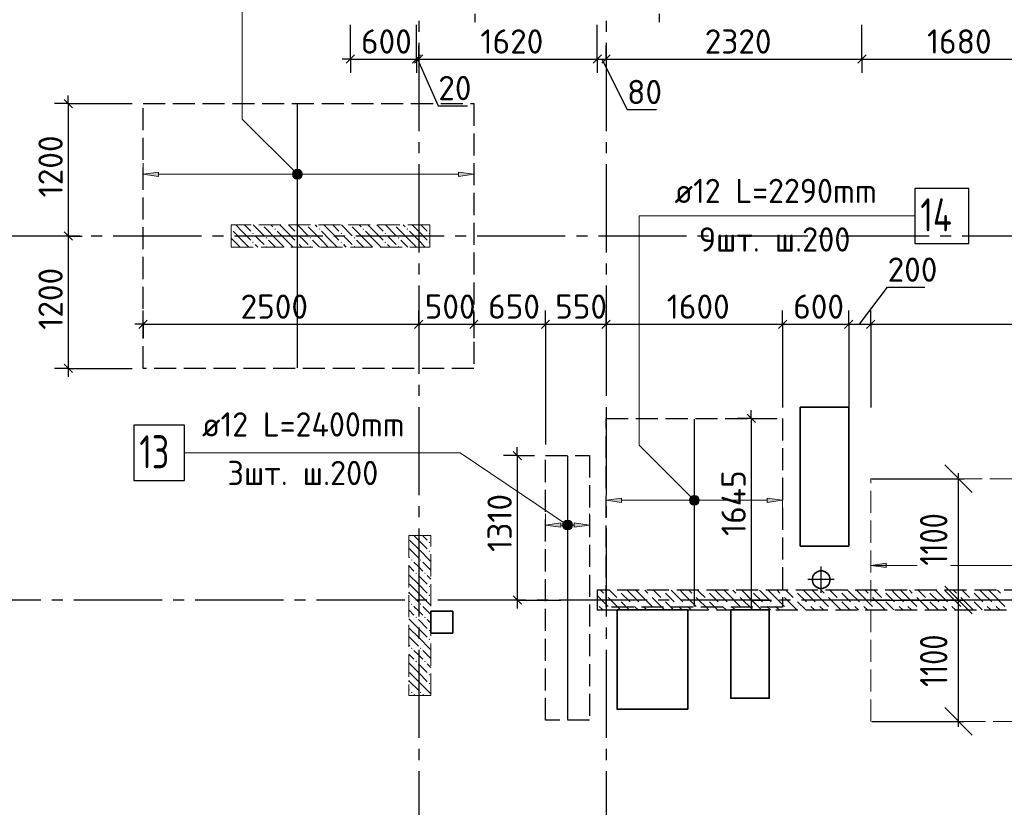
# Model space of a CAD drawing. Header units: millimetres. Extents: x 40580 to 1930067, y -240640 to 81020.
# Tile 245 of 256: x 726403 to 735334, y -192060 to -184920. Entities that reach past the tile are written whole.
import ezdxf

# ---------------------------------------------------------------- set-up
doc = ezdxf.new("R2010")
doc.units = ezdxf.units.MM
for name, pattern in [('______2', [270, 200, -70]), ('______5', [1100, 800, -100, 100, -100]), ('CENTER', [2, 1.25, -0.25, 0.25, -0.25])]:
    doc.linetypes.add(name, pattern=pattern)
for name, color, linetype, lineweight in [('Standard', 7, 'Continuous', 25), ('ДОП Верх по Х', 7, 'Continuous', 25), ('ЖБ Перекрытие верхний уровень', 7, 'Continuous', 35), ('ОСИ', 7, 'CENTER', 15), ('Позиционная метка номер позиции', 7, 'Continuous', 13), ('Примечания', 7, 'Continuous', 13)]:
    doc.layers.add(name, color=color, linetype=linetype, lineweight=lineweight)
doc.layers.add('ЖБ Пилон', color=7, linetype='______2', lineweight=13, true_color=0xa0a0a0)
doc.layers.add('ЖБ Стена верхний уровень', color=7, linetype='______2', true_color=0x656565)
doc.layers.add('Тонкие', color=7, linetype='Continuous')
doc.styles.add('GOST 2.304', font='isocpeur.ttf', dxfattribs={"width": 0.8})
doc.styles.add('GOST 2.304-81', font='txt')
doc.styles.add('ISOCPEUR', font='isocpeur.ttf')
doc.dimstyles.new('СПДС', dxfattribs={"dimscale": 125, "dimtxt": 250, "dimasz": 250, "dimexe": 50, "dimexo": 10, "dimgap": 100, "dimtad": 1, "dimdec": 0, "dimtxsty": 'GOST 2.304-81', "dimblk": 'OBLIQUE', "dimcen": 250, "dimdle": 50, "dimadec": 0, "dimazin": 2, "dimtfac": 0.75, "dimtdec": 0, "dimtmove": 1, "dimatfit": 3, "dimfxl": 1, "dimtfill": 1, "dimtolj": 1, "dimarcsym": 1})

# ---------------------------------------------------------------- blocks, each defined once
blk = doc.blocks.new('_OBLIQUE')
at = {"color": 0, "linetype": 'ByBlock'}
blk.add_line((-0.5, -0.5), (0.5, 0.5), dxfattribs=at)
blk = doc.blocks.new('*D18319')
at = {"layer": 'Defpoints', "color": 0}
for p in [(734122.3, -189081.3), (734918.7, -189081.3), (735593.1, -190181.3)]:
    blk.add_point(p, dxfattribs=at)
at = {"layer": 'Тонкие', "color": 0, "lineweight": -2}
for p, q in [((734918.7, -190231.3), (734918.7, -189031.3)), ((734132.3, -189081.3), (734968.7, -189081.3)), ((735583.1, -190181.3), (734868.7, -190181.3))]:
    blk.add_line(p, q, dxfattribs=at)
at = {"layer": 'Тонкие', "color": 0, "lineweight": -2, "xscale": 250, "yscale": 250, "zscale": 250}
for p, rotation in [((734918.7, -189081.3), 90), ((734918.7, -190181.3), 270)]:
    blk.add_blockref('_OBLIQUE', p, dxfattribs=dict(at, rotation=rotation))
at = {"layer": 'Тонкие', "color": 0, "insert": (734693.7, -189631.3), "char_height": 250, "attachment_point": 5, "rotation": 90, "style": 'GOST 2.304', "bg_fill": 3, "box_fill_scale": 1.1, "bg_fill_color": 256, "bg_fill_true_color": 13158600, "bg_fill_transparency": 0}
blk.add_mtext('\\A1;1100', dxfattribs=at)
blk = doc.blocks.new('*D18320')
at = {"layer": 'Defpoints', "color": 0}
for p in [(734122.3, -190181.3), (734918.7, -190181.3), (734122.3, -191281.3)]:
    blk.add_point(p, dxfattribs=at)
at = {"layer": 'Тонкие', "color": 0, "lineweight": -2}
for p, q in [((734132.3, -190181.3), (734968.7, -190181.3)), ((734918.7, -191331.3), (734918.7, -190131.3)), ((734132.3, -191281.3), (734968.7, -191281.3))]:
    blk.add_line(p, q, dxfattribs=at)
at = {"layer": 'Тонкие', "color": 0, "lineweight": -2, "xscale": 250, "yscale": 250, "zscale": 250}
for p, rotation in [((734918.7, -190181.3), 90), ((734918.7, -191281.3), 270)]:
    blk.add_blockref('_OBLIQUE', p, dxfattribs=dict(at, rotation=rotation))
at = {"layer": 'Тонкие', "color": 0, "insert": (734693.7, -190731.3), "char_height": 250, "attachment_point": 5, "rotation": 90, "style": 'GOST 2.304', "bg_fill": 3, "box_fill_scale": 1.1, "bg_fill_color": 256, "bg_fill_true_color": 13158600, "bg_fill_transparency": 0}
blk.add_mtext('\\A1;1100', dxfattribs=at)

msp = doc.modelspace()

# ---------------------------------------------------------------- hatches: boundary and pattern name
at = {"layer": 'ДОП Верх по Х', "linetype": 'Continuous', "lineweight": 13, "transparency": 33554687}
for points in [[(728903.6, -186288.8), (728922.3, -186358.6), (728922.3, -186283.6)], [(728922.3, -186283.6), (728922.3, -186358.6), (728941.1, -186353.3)], [(728922.3, -186283.6), (728941.1, -186353.3), (728941.1, -186288.8)], [(728890.1, -186339.8), (728890.1, -186302.3), (728884.8, -186321.1)], [(728890.1, -186302.3), (728903.6, -186353.3), (728903.6, -186288.8)], [(728890.1, -186302.3), (728890.1, -186339.8), (728903.6, -186353.3)], [(728903.6, -186288.8), (728903.6, -186353.3), (728922.3, -186358.6)], [(728941.1, -186288.8), (728941.1, -186353.3), (728954.6, -186339.8)], [(728941.1, -186288.8), (728954.6, -186339.8), (728954.6, -186302.3)], [(728954.6, -186302.3), (728954.6, -186339.8), (728959.8, -186321.1)], [(730382.3, -186341.1), (730522.3, -186321.1), (730382.3, -186301.1)], [(732490.1, -189296), (732490.1, -189258.5), (732484.8, -189277.2)], [(732490.1, -189258.5), (732503.6, -189309.5), (732503.6, -189245)], [(732490.1, -189258.5), (732490.1, -189296), (732503.6, -189309.5)], [(732503.6, -189245), (732522.3, -189314.7), (732522.3, -189239.7)], [(732503.6, -189245), (732503.6, -189309.5), (732522.3, -189314.7)], [(732522.3, -189239.7), (732522.3, -189314.7), (732541.1, -189309.5)], [(732522.3, -189239.7), (732541.1, -189309.5), (732541.1, -189245)], [(732541.1, -189245), (732541.1, -189309.5), (732554.6, -189296)], [(732541.1, -189245), (732554.6, -189296), (732554.6, -189258.5)], [(732554.6, -189258.5), (732554.6, -189296), (732559.8, -189277.2)], [(733182.3, -189297.2), (733322.3, -189277.2), (733182.3, -189257.2)], [(731432.3, -189521), (731572.3, -189501), (731432.3, -189481)]]:
    msp.add_hatch(color=7, dxfattribs=at).paths.add_polyline_path(points)
for points in [[(727662.3, -186341.1), (727522.3, -186321.1), (727662.3, -186301.1)], [(731862.3, -189297.2), (731722.3, -189277.2), (731862.3, -189257.2)], [(731312.3, -189521), (731172.3, -189501), (731312.3, -189481)], [(734262.3, -189887.2), (734122.3, -189867.2), (734262.3, -189847.2)]]:
    msp.add_hatch(color=7, dxfattribs=at).paths.add_polyline_path(points, flags=16)
at = {"layer": 'ЖБ Пилон', "linetype": 'Continuous', "lineweight": -3, "transparency": 33554687}
for points in [[(728322.3, -186814.7), (728325.8, -186818.2), (728322.3, -186821.6)], [(728602.6, -186781.3), (728599.3, -186784.7), (728595.9, -186781.3)], [(728712.8, -186818.2), (728719.3, -186811.7), (728725.8, -186818.2), (728719.3, -186824.7)], [(729002.6, -186781.3), (728999.3, -186784.7), (728995.9, -186781.3)], [(729112.8, -186818.2), (729119.3, -186811.7), (729125.8, -186818.2), (729119.3, -186824.7)], [(729402.6, -186781.3), (729399.3, -186784.7), (729395.9, -186781.3)], [(729512.8, -186818.2), (729519.3, -186811.7), (729525.8, -186818.2), (729519.3, -186824.7)], [(729802.6, -186781.3), (729799.3, -186784.7), (729795.9, -186781.3)], [(729912.8, -186818.2), (729919.3, -186811.7), (729925.8, -186818.2), (729919.3, -186824.7)], [(728512.8, -186858.2), (728519.3, -186851.7), (728525.8, -186858.2), (728519.3, -186864.7)], [(728632.8, -186898.2), (728639.3, -186891.7), (728645.8, -186898.2), (728639.3, -186904.7)], [(728912.8, -186858.2), (728919.3, -186851.7), (728925.8, -186858.2), (728919.3, -186864.7)], [(729032.8, -186898.2), (729039.3, -186891.7), (729045.8, -186898.2), (729039.3, -186904.7)], [(729312.8, -186858.2), (729319.3, -186851.7), (729325.8, -186858.2), (729319.3, -186864.7)], [(729432.8, -186898.2), (729439.3, -186891.7), (729445.8, -186898.2), (729439.3, -186904.7)], [(729712.8, -186858.2), (729719.3, -186851.7), (729725.8, -186858.2), (729719.3, -186864.7)], [(729832.8, -186898.2), (729839.3, -186891.7), (729845.8, -186898.2), (729839.3, -186904.7)], [(730112.8, -186858.2), (730119.3, -186851.7), (730122.3, -186854.7), (730122.3, -186861.6), (730119.3, -186864.7)], [(728512.8, -186938.2), (728519.3, -186931.7), (728525.8, -186938.2), (728519.3, -186944.7)], [(728632.8, -186978.2), (728639.3, -186971.7), (728645.8, -186978.2), (728642.6, -186981.3), (728635.9, -186981.3)], [(728912.8, -186938.2), (728919.3, -186931.7), (728925.8, -186938.2), (728919.3, -186944.7)], [(729032.8, -186978.2), (729039.3, -186971.7), (729045.8, -186978.2), (729042.6, -186981.3), (729035.9, -186981.3)], [(729312.8, -186938.2), (729319.3, -186931.7), (729325.8, -186938.2), (729319.3, -186944.7)], [(729432.8, -186978.2), (729439.3, -186971.7), (729445.8, -186978.2), (729442.6, -186981.3), (729435.9, -186981.3)], [(729712.8, -186938.2), (729719.3, -186931.7), (729725.8, -186938.2), (729719.3, -186944.7)], [(729832.8, -186978.2), (729839.3, -186971.7), (729845.8, -186978.2), (729842.6, -186981.3), (729835.9, -186981.3)], [(730112.8, -186938.2), (730119.3, -186931.7), (730122.3, -186934.7), (730122.3, -186941.6), (730119.3, -186944.7)], [(730112.8, -189658.2), (730119.3, -189651.7), (730125.8, -189658.2), (730119.3, -189664.7)], [(730112.8, -189738.2), (730119.3, -189731.7), (730125.8, -189738.2), (730119.3, -189744.7)], [(729952.8, -189818.2), (729959.3, -189811.7), (729965.8, -189818.2), (729959.3, -189824.7)], [(730032.8, -189818.2), (730039.3, -189811.7), (730045.8, -189818.2), (730039.3, -189824.7)], [(729992.8, -189938.2), (729999.3, -189931.7), (730005.8, -189938.2), (729999.3, -189944.7)], [(730072.8, -189938.2), (730079.3, -189931.7), (730085.8, -189938.2), (730079.3, -189944.7)], [(730112.8, -190058.2), (730119.3, -190051.7), (730125.8, -190058.2), (730119.3, -190064.7)], [(729952.8, -190218.2), (729959.3, -190211.7), (729965.8, -190218.2), (729959.3, -190224.7)], [(730032.8, -190218.2), (730039.3, -190211.7), (730045.8, -190218.2), (730039.3, -190224.7)], [(730112.8, -190138.2), (730119.3, -190131.7), (730125.8, -190138.2), (730119.3, -190144.7)], [(729992.8, -190338.2), (729999.3, -190331.7), (730005.8, -190338.2), (729999.3, -190344.7)], [(730072.8, -190338.2), (730079.3, -190331.7), (730085.8, -190338.2), (730079.3, -190344.7)], [(730112.8, -190458.2), (730119.3, -190451.7), (730125.8, -190458.2), (730119.3, -190464.7)], [(730112.8, -190538.2), (730119.3, -190531.7), (730125.8, -190538.2), (730119.3, -190544.7)], [(729952.8, -190618.2), (729959.3, -190611.7), (729965.8, -190618.2), (729959.3, -190624.7)], [(730032.8, -190618.2), (730039.3, -190611.7), (730045.8, -190618.2), (730039.3, -190624.7)], [(729992.8, -190738.2), (729999.3, -190731.7), (730005.8, -190738.2), (729999.3, -190744.7)], [(730072.8, -190738.2), (730079.3, -190731.7), (730085.8, -190738.2), (730079.3, -190744.7)], [(730112.8, -190858.2), (730119.3, -190851.7), (730125.8, -190858.2), (730119.3, -190864.7)], [(730112.8, -190938.2), (730119.3, -190931.7), (730125.8, -190938.2), (730119.3, -190944.7)], [(729952.8, -191018.2), (729959.3, -191011.7), (729965.8, -191018.2), (729959.3, -191024.7)], [(730032.8, -191018.2), (730039.3, -191011.7), (730045.8, -191018.2), (730039.3, -191024.7)]]:
    msp.add_hatch(color=7, dxfattribs=at).paths.add_polyline_path(points, flags=16)
at = {"layer": 'Позиционная метка номер позиции', "linetype": 'Continuous', "lineweight": 13, "transparency": 33554687}
for points in [[(728890.5, -186352.9), (728933.8, -186277.8), (728879, -186332.5)], [(728879, -186332.5), (728933.8, -186277.8), (728910.8, -186277.8)], [(728879, -186332.5), (728910.8, -186277.8), (728879, -186309.6)], [(728879, -186309.6), (728910.8, -186277.8), (728890.5, -186289.3)], [(728890.5, -186352.9), (728954.1, -186289.3), (728933.8, -186277.8)], [(728910.8, -186364.4), (728954.1, -186289.3), (728890.5, -186352.9)], [(728910.8, -186364.4), (728965.6, -186309.6), (728954.1, -186289.3)], [(728933.8, -186364.4), (728965.6, -186309.6), (728910.8, -186364.4)], [(728933.8, -186364.4), (728965.6, -186332.5), (728965.6, -186309.6)], [(728965.6, -186332.5), (728933.8, -186364.4), (728954.1, -186352.9)], [(732490.5, -189309), (732533.8, -189233.9), (732479, -189288.7)], [(732479, -189288.7), (732533.8, -189233.9), (732510.8, -189233.9)], [(732479, -189288.7), (732510.8, -189233.9), (732479, -189265.8)], [(732479, -189265.8), (732510.8, -189233.9), (732490.5, -189245.4)], [(732490.5, -189309), (732554.1, -189245.4), (732533.8, -189233.9)], [(732510.8, -189320.5), (732554.1, -189245.4), (732490.5, -189309)], [(732510.8, -189320.5), (732565.6, -189265.8), (732554.1, -189245.4)], [(732533.8, -189320.5), (732565.6, -189265.8), (732510.8, -189320.5)], [(732533.8, -189320.5), (732565.6, -189288.7), (732565.6, -189265.8)], [(732565.6, -189288.7), (732533.8, -189320.5), (732554.1, -189309)], [(731329, -189489.6), (731360.8, -189457.7), (731340.5, -189469.2)], [(731360.8, -189457.7), (731329, -189489.6), (731329, -189512.5)], [(731360.8, -189457.7), (731329, -189512.5), (731383.8, -189457.7)], [(731383.8, -189457.7), (731329, -189512.5), (731340.5, -189532.8)], [(731383.8, -189457.7), (731340.5, -189532.8), (731404.1, -189469.2)], [(731404.1, -189469.2), (731340.5, -189532.8), (731360.8, -189544.3)], [(731404.1, -189469.2), (731360.8, -189544.3), (731415.6, -189489.6)], [(731415.6, -189489.6), (731360.8, -189544.3), (731383.8, -189544.3)], [(731415.6, -189489.6), (731383.8, -189544.3), (731415.6, -189512.5)], [(731415.6, -189512.5), (731383.8, -189544.3), (731404.1, -189532.8)]]:
    msp.add_hatch(color=7, dxfattribs=at).paths.add_polyline_path(points)

# ---------------------------------------------------------------- linework, layer by layer
at = {"layer": 'Standard', "color": 7, "linetype": 'Continuous', "lineweight": -3, "transparency": 33554687}
for p, q in [((730530.9, -184868.3), (730530.9, -184943.3)), ((732202.2, -184868.3), (732202.2, -184943.3)), ((729402.3, -185277.9), (729327.3, -185277.9)), ((730002.3, -185277.9), (730022.3, -185277.9)), ((730012.3, -185277.9), (730199.9, -185700.3)), ((730022.3, -185277.9), (731642.3, -185277.9)), ((731642.3, -185277.9), (731722.3, -185277.9)), ((731682.3, -185277.9), (731912.6, -185735.8)), ((731722.3, -185277.9), (734042.3, -185277.9)), ((734042.3, -185277.9), (735722.3, -185277.9)), ((726843.6, -185681.3), (726843.6, -185606.3)), ((730199.9, -185700.3), (730465.9, -185700.3)), ((731912.6, -185735.8), (732178.5, -185735.8)), ((726843.6, -186881.3), (726843.6, -188081.3)), ((734020.4, -187681.3), (734275.2, -187345.8)), ((734275.2, -187345.8), (734614.3, -187345.8)), ((727522.3, -187681.3), (727447.3, -187681.3)), ((727522.3, -187681.3), (730022.3, -187681.3)), ((730022.3, -187681.3), (730522.3, -187681.3)), ((730522.3, -187681.3), (731172.3, -187681.3)), ((731172.3, -187681.3), (731722.3, -187681.3)), ((731722.3, -187681.3), (733322.3, -187681.3)), ((733322.3, -187681.3), (733922.3, -187681.3)), ((733922.3, -187681.3), (736322.3, -187681.3)), ((726843.6, -188081.3), (726843.6, -188156.3)), ((733038.4, -188534.3), (733038.4, -188459.3)), ((730916, -188871.3), (730916, -188796.3)), ((730916, -190181.3), (730916, -190256.3)), ((733038.4, -190181.3), (733038.4, -190256.3))]:
    msp.add_line(p, q, dxfattribs=at)
at = {"layer": 'Standard', "color": 251, "linetype": 'Continuous', "lineweight": -3, "true_color": 0x656565, "transparency": 33554687}
for p, q in [((729402.3, -185277.9), (729402.3, -184968.3)), ((729402.3, -185277.9), (729402.3, -185152.9)), ((730002.3, -185277.9), (730002.3, -185152.9)), ((730022.3, -185277.9), (730022.3, -185152.9)), ((731642.3, -185277.9), (731642.3, -185152.9)), ((731722.3, -185277.9), (731722.3, -185152.9)), ((734042.3, -185277.9), (734042.3, -185152.9)), ((729402.3, -185277.9), (729402.3, -185402.9)), ((730002.3, -185277.9), (730002.3, -185402.9)), ((730022.3, -185277.9), (730022.3, -185402.9)), ((730022.3, -185277.9), (730022.3, -185277.9)), ((731642.3, -185277.9), (731642.3, -185402.9)), ((731722.3, -185277.9), (731722.3, -185402.9)), ((731722.3, -185277.9), (731722.3, -185277.9)), ((734042.3, -185277.9), (734042.3, -185402.9)), ((726843.6, -185681.3), (726718.6, -185681.3)), ((726843.6, -185681.3), (726968.6, -185681.3)), ((726843.6, -185681.3), (727422.3, -185681.3)), ((726843.6, -186881.3), (726718.6, -186881.3)), ((726843.6, -186881.3), (726968.6, -186881.3)), ((726843.6, -186881.3), (726843.6, -186881.3)), ((727522.3, -187681.3), (727522.3, -187556.3)), ((730022.3, -187681.3), (730022.3, -187556.3)), ((730522.3, -187681.3), (730522.3, -187556.3)), ((731172.3, -187681.3), (731172.3, -187556.3)), ((731722.3, -187681.3), (731722.3, -187556.3)), ((733322.3, -187681.3), (733322.3, -187556.3)), ((733922.3, -187681.3), (733922.3, -187556.3)), ((734122.3, -187681.3), (734122.3, -187556.3)), ((727522.3, -187681.3), (727522.3, -187806.3)), ((727522.3, -187681.3), (727522.3, -187681.3)), ((730022.3, -187681.3), (730022.3, -187806.3)), ((730022.3, -187681.3), (730022.3, -187863.2)), ((730522.3, -187681.3), (730522.3, -187806.3)), ((730522.3, -187681.3), (730522.3, -187681.3)), ((731172.3, -187681.3), (731172.3, -187806.3)), ((731172.3, -187681.3), (731172.3, -188771.3)), ((731722.3, -187681.3), (731722.3, -187806.3)), ((731722.3, -187681.3), (731722.3, -188259.6)), ((733322.3, -187681.3), (733322.3, -187806.3)), ((733322.3, -187681.3), (733322.3, -188434.3)), ((733922.3, -187681.3), (733922.3, -187806.3)), ((733922.3, -187681.3), (733922.3, -188434.3)), ((734122.3, -187681.3), (734122.3, -187806.3)), ((734122.3, -187681.3), (734122.3, -188434.3)), ((726843.6, -188081.3), (726718.6, -188081.3)), ((726843.6, -188081.3), (726968.6, -188081.3)), ((726843.6, -188081.3), (727422.3, -188081.3)), ((733038.4, -188534.3), (732913.4, -188534.3)), ((733038.4, -188534.3), (733163.4, -188534.3)), ((733038.4, -188534.3), (733222.3, -188534.3)), ((730916, -188871.3), (730791, -188871.3)), ((730916, -188871.3), (731041, -188871.3)), ((730916, -188871.3), (731072.3, -188871.3)), ((730916, -190181.3), (730791, -190181.3)), ((730916, -190181.3), (731041, -190181.3)), ((730916, -190181.3), (731312.3, -190181.3)), ((733038.4, -190181.3), (732913.4, -190181.3)), ((733038.4, -190181.3), (733163.4, -190181.3)), ((733038.4, -190181.3), (733222.3, -190181.3)), ((734548.4, -190181.3), (734423.4, -190181.3)), ((734548.4, -190181.3), (734673.4, -190181.3)), ((734548.4, -190181.3), (734732.3, -190181.3))]:
    msp.add_line(p, q, dxfattribs=at)
at = {"layer": 'Standard', "color": 7, "linetype": 'Continuous', "lineweight": 25, "transparency": 33554687}
for p, q in [((729364.8, -185315.4), (729439.8, -185240.4)), ((729964.8, -185315.4), (730039.8, -185240.4)), ((729984.8, -185315.4), (730059.8, -185240.4)), ((731604.8, -185315.4), (731679.8, -185240.4)), ((731684.8, -185315.4), (731759.8, -185240.4)), ((734004.8, -185315.4), (734079.8, -185240.4)), ((726806.1, -185643.8), (726881.1, -185718.8)), ((726806.1, -186843.8), (726881.1, -186918.8)), ((727484.8, -187718.8), (727559.8, -187643.8)), ((729984.8, -187718.8), (730059.8, -187643.8)), ((730484.8, -187718.8), (730559.8, -187643.8)), ((731134.8, -187718.8), (731209.8, -187643.8)), ((731684.8, -187718.8), (731759.8, -187643.8)), ((733284.8, -187718.8), (733359.8, -187643.8)), ((733884.8, -187718.8), (733959.8, -187643.8)), ((734084.8, -187718.8), (734159.8, -187643.8)), ((726806.1, -188043.8), (726881.1, -188118.8)), ((733000.9, -188496.8), (733075.9, -188571.8)), ((730878.5, -188833.8), (730953.5, -188908.8)), ((730878.5, -190143.8), (730953.5, -190218.8)), ((733000.9, -190143.8), (733075.9, -190218.8))]:
    msp.add_line(p, q, dxfattribs=at)
at = {"layer": 'Standard', "color": 8, "linetype": '______5', "lineweight": -3, "transparency": 33554687}
for p, q in [((733672.3, -190115.8), (733672.3, -189876.8)), ((733791.8, -189996.3), (733552.8, -189996.3))]:
    msp.add_line(p, q, dxfattribs=at)
at = {"layer": 'Standard', "color": 251, "linetype": 'Continuous', "lineweight": -3, "true_color": 0x656565, "transparency": 33554687}
for points in [[(730002.3, -185277.9), (730002.3, -185260.9), (730002.3, -185260.9), (730002.3, -185260.9), (730002.3, -185260.9), (730002.3, -185260.9), (730002.3, -185260.9), (730002.3, -185260.9), (730002.3, -185260.9), (730002.3, -185260.9), (730002.3, -185260.9), (730002.3, -185178.1), (730002.3, -185178.1), (730002.3, -184968.3)], [(731642.3, -185277.9), (731642.3, -185260.9), (731642.3, -185260.9), (731642.3, -185260.9), (731642.3, -185260.9), (731642.3, -185260.9), (731642.3, -185260.9), (731642.3, -185260.9), (731642.3, -185260.9), (731642.3, -184968.3)], [(734042.3, -185277.9), (734042.3, -185260.9), (734042.3, -185260.9), (734042.3, -185260.9), (734042.3, -185260.9), (734042.3, -185260.9), (734042.3, -185260.9), (734042.3, -184968.3)]]:
    msp.add_lwpolyline(points, dxfattribs=at)
at = {"layer": 'Standard', "color": 7, "linetype": 'Continuous', "lineweight": -3, "transparency": 33554687}
for points in [[(729402.3, -185277.9), (729453.7, -185277.9), (729453.7, -185277.9), (729594.6, -185277.9), (729594.6, -185277.9), (730002.3, -185277.9)], [(726843.6, -185681.3), (726843.6, -186634.2), (726843.6, -186634.2), (726843.6, -186881.3)], [(733038.4, -188534.3), (733038.4, -189696.1), (733038.4, -189696.1), (733038.4, -190181.3)], [(730916, -188871.3), (730916, -189842.1), (730916, -189842.1), (730916, -190181.3)]]:
    msp.add_lwpolyline(points, dxfattribs=at)
at = {"layer": 'ДОП Верх по Х', "color": 7, "linetype": 'Continuous', "lineweight": -3, "transparency": 33554687}
for p, q in [((728922.3, -188075.3), (728922.3, -185687.3)), ((732522.3, -188540.3), (732522.3, -190240.3)), ((731372.3, -188877.3), (731372.3, -191265.3))]:
    msp.add_line(p, q, dxfattribs=at)
at = {"layer": 'ДОП Верх по Х', "color": 251, "linetype": 'Continuous', "lineweight": 13, "true_color": 0x494949, "transparency": 33554687}
for p, q in [((727522.3, -186321.1), (727522.3, -186221.1)), ((728922.3, -186283.6), (728922.3, -186283.6)), ((730522.3, -186321.1), (730522.3, -186221.1)), ((727522.3, -186321.1), (727662.3, -186301.1)), ((727662.3, -186341.1), (727522.3, -186321.1)), ((727522.3, -186321.1), (727522.3, -186421.1)), ((727522.3, -186321.1), (727522.3, -186321.1)), ((727662.3, -186301.1), (727662.3, -186341.1)), ((727662.3, -186321.1), (728892.3, -186321.1)), ((728922.3, -186358.6), (728922.3, -186358.6)), ((728952.3, -186321.1), (730382.3, -186321.1)), ((730522.3, -186321.1), (730382.3, -186301.1)), ((730382.3, -186301.1), (730382.3, -186341.1)), ((730382.3, -186341.1), (730522.3, -186321.1)), ((730522.3, -186321.1), (730522.3, -186421.1)), ((730522.3, -186321.1), (730522.3, -186321.1)), ((731722.3, -189277.2), (731722.3, -189177.2)), ((733322.3, -189277.2), (733322.3, -189177.2)), ((733922.3, -189277.2), (733922.3, -189177.2)), ((731722.3, -189277.2), (731862.3, -189257.2)), ((731862.3, -189297.2), (731722.3, -189277.2)), ((731722.3, -189277.2), (731722.3, -189377.2)), ((731722.3, -189277.2), (731722.3, -189277.2)), ((731862.3, -189257.2), (731862.3, -189297.2)), ((731862.3, -189277.2), (732492.3, -189277.2)), ((732522.3, -189239.7), (732522.3, -189239.7)), ((732522.3, -189314.7), (732522.3, -189314.7)), ((732552.3, -189277.2), (733182.3, -189277.2)), ((733322.3, -189277.2), (733182.3, -189257.2)), ((733182.3, -189257.2), (733182.3, -189297.2)), ((733182.3, -189297.2), (733322.3, -189277.2)), ((733322.3, -189277.2), (733322.3, -189377.2)), ((733322.3, -189277.2), (733322.3, -189277.2)), ((733922.3, -189277.2), (733922.3, -189377.2)), ((733922.3, -189277.2), (733922.3, -189277.2)), ((731172.3, -189501), (731172.3, -189401)), ((731572.3, -189501), (731572.3, -189401)), ((731172.3, -189501), (731312.3, -189481)), ((731312.3, -189521), (731172.3, -189501)), ((731172.3, -189501), (731172.3, -189601)), ((731172.3, -189501), (731172.3, -189501)), ((731312.3, -189481), (731312.3, -189521)), ((731312.3, -189501), (731342.3, -189501)), ((731372.3, -189463.5), (731372.3, -189463.5)), ((731402.3, -189501), (731432.3, -189501)), ((731572.3, -189501), (731432.3, -189481)), ((731432.3, -189481), (731432.3, -189521)), ((731432.3, -189521), (731572.3, -189501)), ((731572.3, -189501), (731572.3, -189601)), ((731572.3, -189501), (731572.3, -189501)), ((731372.3, -189538.5), (731372.3, -189538.5)), ((734122.3, -189867.2), (734262.3, -189847.2)), ((734262.3, -189847.2), (734262.3, -189887.2)), ((734262.3, -189887.2), (734122.3, -189867.2)), ((734122.3, -189867.2), (737224.4, -189867.2))]:
    msp.add_line(p, q, dxfattribs=at)
at = {"layer": 'ДОП Верх по Х', "color": 7, "linetype": 'Continuous', "lineweight": 13, "transparency": 33554687}
msp.add_line((732322.3, -186699.7), (734408.3, -186699.7), dxfattribs=at)
at = {"layer": 'ДОП Верх по Х', "color": 7, "linetype": 'Continuous', "lineweight": 25, "transparency": 33554687}
for points in [[(734522.3, -186949.7), (735012.3, -186949.7), (735012.3, -186449.7), (734522.3, -186449.7), (734522.3, -186949.7)], [(727439, -189097.4), (727899, -189097.4), (727899, -188597.4), (727439, -188597.4), (727439, -189097.4)]]:
    msp.add_lwpolyline(points, dxfattribs=at)
at = {"layer": 'ДОП Верх по Х', "color": 251, "linetype": 'Continuous', "lineweight": 13, "true_color": 0x494949, "transparency": 33554687}
for centre in [(728922.3, -186321.1), (732522.3, -189277.2)]:
    msp.add_circle(centre, 37.5, dxfattribs=at)
at = {"layer": 'ЖБ Перекрытие верхний уровень', "transparency": 33554687}
for p, q in [((733922.3, -188431.3), (733482.3, -188431.3)), ((733482.3, -188431.3), (733482.3, -189691.3)), ((733922.3, -189691.3), (733922.3, -188431.3)), ((733482.3, -189691.3), (733822.3, -189691.3)), ((733822.3, -189691.3), (733922.3, -189691.3)), ((733615.3, -189939.3), (733600.4, -189959.7)), ((733635.7, -189924.4), (733615.3, -189939.3)), ((733659.7, -189916.6), (733635.7, -189924.4)), ((733684.9, -189916.6), (733659.7, -189916.6)), ((733708.9, -189924.4), (733684.9, -189916.6)), ((733729.3, -189939.3), (733708.9, -189924.4)), ((733744.2, -189959.7), (733729.3, -189939.3)), ((733600.4, -189959.7), (733592.6, -189983.7)), ((733592.6, -189983.7), (733592.6, -190008.9)), ((733592.6, -190008.9), (733600.4, -190032.9)), ((733600.4, -190032.9), (733615.3, -190053.3)), ((733729.3, -190053.3), (733744.2, -190032.9)), ((733752, -189983.7), (733744.2, -189959.7)), ((733744.2, -190032.9), (733752, -190008.9)), ((733752, -190008.9), (733752, -189983.7)), ((733615.3, -190053.3), (733635.7, -190068.2)), ((733635.7, -190068.2), (733659.7, -190076)), ((733659.7, -190076), (733684.9, -190076)), ((733684.9, -190076), (733708.9, -190068.2)), ((733708.9, -190068.2), (733729.3, -190053.3)), ((730332.3, -190281.3), (730132.3, -190281.3)), ((730132.3, -190281.3), (730132.3, -190481.3)), ((730332.3, -190481.3), (730332.3, -190281.3)), ((730132.3, -190481.3), (730332.3, -190481.3))]:
    msp.add_line(p, q, dxfattribs=at)
msp.add_lwpolyline([(732462.3, -190271.3), (731822.3, -190271.3), (731822.3, -191171.3), (732462.3, -191171.3)], close=True, dxfattribs=at)
at = {"layer": 'ЖБ Перекрытие верхний уровень', "transparency": 33554687, "extrusion": (0, 0, -1)}
msp.add_lwpolyline([(-733202.3, -190271.3), (-733202.3, -191071.3), (-732852.3, -191071.3), (-732852.3, -190271.3)], close=True, dxfattribs=at)
at = {"layer": 'ЖБ Пилон', "color": 253, "linetype": '______2', "lineweight": 13, "true_color": 0xa0a0a0, "transparency": 33554687}
for p, q in [((730122.3, -186781.3), (728322.3, -186781.3)), ((728322.3, -186781.3), (728322.3, -186981.3)), ((730122.3, -186981.3), (730122.3, -186781.3)), ((728322.3, -186981.3), (730122.3, -186981.3)), ((729932.3, -189596.3), (729932.3, -191046.3)), ((730132.3, -189596.3), (729932.3, -189596.3)), ((730132.3, -191046.3), (730132.3, -189596.3)), ((729932.3, -191046.3), (730132.3, -191046.3))]:
    msp.add_line(p, q, dxfattribs=at)
at = {"layer": 'ЖБ Пилон', "color": 9, "linetype": 'Continuous', "lineweight": -3, "true_color": 0xc7c7c7, "transparency": 33554687}
for p, q in [((728419.3, -186838.2), (728362.4, -186781.3)), ((728442.4, -186781.3), (728499.3, -186838.2)), ((728522.4, -186781.3), (728619.3, -186878.2)), ((728739.3, -186918.2), (728619.3, -186798.2)), ((728682.4, -186781.3), (728699.3, -186798.2)), ((728819.3, -186838.2), (728762.4, -186781.3)), ((728842.4, -186781.3), (728899.3, -186838.2)), ((728922.4, -186781.3), (729019.3, -186878.2)), ((729139.3, -186918.2), (729019.3, -186798.2)), ((729082.4, -186781.3), (729099.3, -186798.2)), ((729219.3, -186838.2), (729162.4, -186781.3)), ((729242.4, -186781.3), (729299.3, -186838.2)), ((729322.4, -186781.3), (729419.3, -186878.2)), ((729539.3, -186918.2), (729419.3, -186798.2)), ((729482.4, -186781.3), (729499.3, -186798.2)), ((729619.3, -186838.2), (729562.4, -186781.3)), ((729642.4, -186781.3), (729699.3, -186838.2)), ((729722.4, -186781.3), (729819.3, -186878.2)), ((729939.3, -186918.2), (729819.3, -186798.2)), ((729882.4, -186781.3), (729899.3, -186798.2)), ((730019.3, -186838.2), (729962.4, -186781.3)), ((730042.4, -186781.3), (730099.3, -186838.2)), ((728339.3, -186918.2), (728322.3, -186901.2)), ((728339.3, -186838.2), (728419.3, -186918.2)), ((728419.3, -186838.2), (728499.3, -186918.2)), ((728579.3, -186918.2), (728539.3, -186878.2)), ((728739.3, -186838.2), (728819.3, -186918.2)), ((728819.3, -186838.2), (728899.3, -186918.2)), ((728979.3, -186918.2), (728939.3, -186878.2)), ((729139.3, -186838.2), (729219.3, -186918.2)), ((729219.3, -186838.2), (729299.3, -186918.2)), ((729379.3, -186918.2), (729339.3, -186878.2)), ((729539.3, -186838.2), (729619.3, -186918.2)), ((729619.3, -186838.2), (729699.3, -186918.2)), ((729779.3, -186918.2), (729739.3, -186878.2)), ((729939.3, -186838.2), (730019.3, -186918.2)), ((730019.3, -186838.2), (730099.3, -186918.2)), ((728322.3, -186981.2), (728322.4, -186981.3)), ((728339.3, -186918.2), (728402.4, -186981.3)), ((728419.3, -186918.2), (728482.4, -186981.3)), ((728539.3, -186958.2), (728562.4, -186981.3)), ((728619.3, -186958.2), (728579.3, -186918.2)), ((728659.3, -186918.2), (728722.4, -186981.3)), ((728739.3, -186918.2), (728802.4, -186981.3)), ((728819.3, -186918.2), (728882.4, -186981.3)), ((728939.3, -186958.2), (728962.4, -186981.3)), ((729019.3, -186958.2), (728979.3, -186918.2)), ((729059.3, -186918.2), (729122.4, -186981.3)), ((729139.3, -186918.2), (729202.4, -186981.3)), ((729219.3, -186918.2), (729282.4, -186981.3)), ((729339.3, -186958.2), (729362.4, -186981.3)), ((729419.3, -186958.2), (729379.3, -186918.2)), ((729459.3, -186918.2), (729522.4, -186981.3)), ((729539.3, -186918.2), (729602.4, -186981.3)), ((729619.3, -186918.2), (729682.4, -186981.3)), ((729739.3, -186958.2), (729762.4, -186981.3)), ((729819.3, -186958.2), (729779.3, -186918.2)), ((729859.3, -186918.2), (729922.4, -186981.3)), ((729939.3, -186918.2), (730002.4, -186981.3)), ((730019.3, -186918.2), (730082.4, -186981.3)), ((729939.3, -189638.2), (730019.3, -189718.2)), ((730019.3, -189638.2), (729977.4, -189596.3)), ((730019.3, -189638.2), (730099.3, -189718.2)), ((730057.4, -189596.3), (730099.3, -189638.2)), ((729939.3, -189718.2), (729932.3, -189711.2)), ((729939.3, -189718.2), (730019.3, -189798.2)), ((730019.3, -189718.2), (730132.3, -189831.2)), ((729932.3, -189791.2), (729939.3, -189798.2)), ((730019.3, -189878.2), (729979.3, -189838.2)), ((730059.3, -189838.2), (730132.3, -189911.2)), ((729932.3, -189871.2), (729979.3, -189918.2)), ((730059.3, -189918.2), (730019.3, -189878.2)), ((730019.3, -190038.2), (729932.3, -189951.2)), ((729939.3, -190038.2), (730019.3, -190118.2)), ((730019.3, -189958.2), (730099.3, -190038.2)), ((730019.3, -190038.2), (730099.3, -190118.2)), ((730099.3, -189958.2), (730132.3, -189991.2)), ((729939.3, -190118.2), (729932.3, -190111.2)), ((729939.3, -190118.2), (730019.3, -190198.2)), ((730019.3, -190118.2), (730132.3, -190231.2)), ((729932.3, -190191.2), (729939.3, -190198.2)), ((729932.3, -190271.2), (729979.3, -190318.2)), ((730019.3, -190278.2), (729979.3, -190238.2)), ((730059.3, -190318.2), (730019.3, -190278.2)), ((730059.3, -190238.2), (730132.3, -190311.2)), ((730019.3, -190438.2), (729932.3, -190351.2)), ((730019.3, -190358.2), (730099.3, -190438.2)), ((730099.3, -190358.2), (730132.3, -190391.2)), ((729939.3, -190438.2), (730019.3, -190518.2)), ((730019.3, -190438.2), (730099.3, -190518.2)), ((729939.3, -190518.2), (729932.3, -190511.2)), ((729939.3, -190518.2), (730019.3, -190598.2)), ((730019.3, -190518.2), (730132.3, -190631.2)), ((729932.3, -190591.2), (729939.3, -190598.2)), ((730019.3, -190678.2), (729979.3, -190638.2)), ((730059.3, -190638.2), (730132.3, -190711.2)), ((729932.3, -190671.2), (729979.3, -190718.2)), ((730019.3, -190838.2), (729932.3, -190751.2)), ((730059.3, -190718.2), (730019.3, -190678.2)), ((729939.3, -190838.2), (730019.3, -190918.2)), ((730019.3, -190758.2), (730099.3, -190838.2)), ((730019.3, -190838.2), (730099.3, -190918.2)), ((730099.3, -190758.2), (730132.3, -190791.2)), ((729939.3, -190918.2), (729932.3, -190911.2)), ((729939.3, -190918.2), (730019.3, -190998.2)), ((730019.3, -190918.2), (730132.3, -191031.2)), ((729932.3, -190991.2), (729939.3, -190998.2)), ((729987.4, -191046.3), (729979.3, -191038.2)), ((730059.3, -191038.2), (730067.4, -191046.3))]:
    msp.add_line(p, q, dxfattribs=at)
at = {"layer": 'ЖБ Стена верхний уровень', "color": 251, "linetype": '______2', "lineweight": -3, "true_color": 0x656565, "transparency": 33554687}
for p, q in [((737422.3, -190091.3), (731642.3, -190091.3)), ((731642.3, -190091.3), (731642.3, -190271.3)), ((731642.3, -190271.3), (737422.3, -190271.3))]:
    msp.add_line(p, q, dxfattribs=at)
at = {"layer": 'ЖБ Стена верхний уровень', "color": 9, "linetype": 'Continuous', "lineweight": -3, "true_color": 0xc7c7c7, "transparency": 33554687}
for p, q in [((731672.4, -190091.3), (731699.3, -190118.2)), ((731779.3, -190118.2), (731752.4, -190091.3)), ((731819.3, -190158.2), (731779.3, -190118.2)), ((731859.3, -190118.2), (731939.3, -190198.2)), ((731939.3, -190118.2), (731912.4, -190091.3)), ((731939.3, -190118.2), (732019.3, -190198.2)), ((731992.4, -190091.3), (732019.3, -190118.2)), ((732019.3, -190118.2), (732139.3, -190238.2)), ((732072.4, -190091.3), (732099.3, -190118.2)), ((732179.3, -190118.2), (732152.4, -190091.3)), ((732219.3, -190158.2), (732179.3, -190118.2)), ((732259.3, -190118.2), (732339.3, -190198.2)), ((732339.3, -190118.2), (732312.4, -190091.3)), ((732339.3, -190118.2), (732419.3, -190198.2)), ((732392.4, -190091.3), (732419.3, -190118.2)), ((732419.3, -190118.2), (732539.3, -190238.2)), ((732472.4, -190091.3), (732499.3, -190118.2)), ((732579.3, -190118.2), (732552.4, -190091.3)), ((732619.3, -190158.2), (732579.3, -190118.2)), ((732659.3, -190118.2), (732739.3, -190198.2)), ((732739.3, -190118.2), (732712.4, -190091.3)), ((732739.3, -190118.2), (732819.3, -190198.2)), ((732792.4, -190091.3), (732819.3, -190118.2)), ((732819.3, -190118.2), (732939.3, -190238.2)), ((732872.4, -190091.3), (732899.3, -190118.2)), ((732979.3, -190118.2), (732952.4, -190091.3)), ((733019.3, -190158.2), (732979.3, -190118.2)), ((733059.3, -190118.2), (733139.3, -190198.2)), ((733139.3, -190118.2), (733112.4, -190091.3)), ((733139.3, -190118.2), (733219.3, -190198.2)), ((733192.4, -190091.3), (733219.3, -190118.2)), ((733219.3, -190118.2), (733339.3, -190238.2)), ((733272.4, -190091.3), (733299.3, -190118.2)), ((733379.3, -190118.2), (733352.4, -190091.3)), ((733419.3, -190158.2), (733379.3, -190118.2)), ((733459.3, -190118.2), (733539.3, -190198.2)), ((733539.3, -190118.2), (733512.4, -190091.3)), ((733539.3, -190118.2), (733619.3, -190198.2)), ((733592.4, -190091.3), (733619.3, -190118.2)), ((733619.3, -190118.2), (733739.3, -190238.2)), ((733672.4, -190091.3), (733699.3, -190118.2)), ((733779.3, -190118.2), (733752.4, -190091.3)), ((733819.3, -190158.2), (733779.3, -190118.2)), ((733859.3, -190118.2), (733939.3, -190198.2)), ((733939.3, -190118.2), (733912.4, -190091.3)), ((733939.3, -190118.2), (734019.3, -190198.2)), ((733992.4, -190091.3), (734019.3, -190118.2)), ((734019.3, -190118.2), (734139.3, -190238.2)), ((734072.4, -190091.3), (734099.3, -190118.2)), ((734179.3, -190118.2), (734152.4, -190091.3)), ((734219.3, -190158.2), (734179.3, -190118.2)), ((734259.3, -190118.2), (734339.3, -190198.2)), ((734339.3, -190118.2), (734312.4, -190091.3)), ((734339.3, -190118.2), (734419.3, -190198.2)), ((734392.4, -190091.3), (734419.3, -190118.2)), ((734419.3, -190118.2), (734539.3, -190238.2)), ((734472.4, -190091.3), (734499.3, -190118.2)), ((734579.3, -190118.2), (734552.4, -190091.3)), ((734619.3, -190158.2), (734579.3, -190118.2)), ((734659.3, -190118.2), (734739.3, -190198.2)), ((734739.3, -190118.2), (734712.4, -190091.3)), ((734739.3, -190118.2), (734819.3, -190198.2)), ((734792.4, -190091.3), (734819.3, -190118.2)), ((734819.3, -190118.2), (734939.3, -190238.2)), ((734872.4, -190091.3), (734899.3, -190118.2)), ((734979.3, -190118.2), (734952.4, -190091.3)), ((735019.3, -190158.2), (734979.3, -190118.2)), ((735059.3, -190118.2), (735139.3, -190198.2)), ((735139.3, -190118.2), (735112.4, -190091.3)), ((735139.3, -190118.2), (735219.3, -190198.2)), ((735192.4, -190091.3), (735219.3, -190118.2)), ((735219.3, -190118.2), (735339.3, -190238.2)), ((735272.4, -190091.3), (735299.3, -190118.2)), ((731642.3, -190141.2), (731739.3, -190238.2)), ((731739.3, -190158.2), (731852.4, -190271.3)), ((731859.3, -190198.2), (731932.4, -190271.3)), ((732139.3, -190158.2), (732252.4, -190271.3)), ((732259.3, -190198.2), (732332.4, -190271.3)), ((732539.3, -190158.2), (732652.4, -190271.3)), ((732659.3, -190198.2), (732732.4, -190271.3)), ((732939.3, -190158.2), (733052.4, -190271.3)), ((733059.3, -190198.2), (733132.4, -190271.3)), ((733339.3, -190158.2), (733452.4, -190271.3)), ((733459.3, -190198.2), (733532.4, -190271.3)), ((733739.3, -190158.2), (733852.4, -190271.3)), ((733859.3, -190198.2), (733932.4, -190271.3)), ((734139.3, -190158.2), (734252.4, -190271.3)), ((734259.3, -190198.2), (734332.4, -190271.3)), ((734539.3, -190158.2), (734652.4, -190271.3)), ((734659.3, -190198.2), (734732.4, -190271.3)), ((734939.3, -190158.2), (735052.4, -190271.3)), ((735059.3, -190198.2), (735132.4, -190271.3)), ((731659.3, -190238.2), (731692.4, -190271.3)), ((732012.4, -190271.3), (731979.3, -190238.2)), ((732059.3, -190238.2), (732092.4, -190271.3)), ((732412.4, -190271.3), (732379.3, -190238.2)), ((732459.3, -190238.2), (732492.4, -190271.3)), ((732812.4, -190271.3), (732779.3, -190238.2)), ((732859.3, -190238.2), (732892.4, -190271.3)), ((733212.4, -190271.3), (733179.3, -190238.2)), ((733259.3, -190238.2), (733292.4, -190271.3)), ((733612.4, -190271.3), (733579.3, -190238.2)), ((733659.3, -190238.2), (733692.4, -190271.3)), ((734012.4, -190271.3), (733979.3, -190238.2)), ((734059.3, -190238.2), (734092.4, -190271.3)), ((734412.4, -190271.3), (734379.3, -190238.2)), ((734459.3, -190238.2), (734492.4, -190271.3)), ((734812.4, -190271.3), (734779.3, -190238.2)), ((734859.3, -190238.2), (734892.4, -190271.3)), ((735212.4, -190271.3), (735179.3, -190238.2)), ((735259.3, -190238.2), (735292.4, -190271.3))]:
    msp.add_line(p, q, dxfattribs=at)
at = {"layer": 'ОСИ', "color": 8, "linetype": '______5', "lineweight": -3, "transparency": 33554687}
for p, q in [((730022.3, -182931.3), (730022.3, -233251.3)), ((731722.3, -182931.3), (731722.3, -233251.3)), ((737952.3, -186881.3), (718998.3, -186881.3)), ((739795.5, -190181.3), (718998.3, -190181.3))]:
    msp.add_line(p, q, dxfattribs=at)
at = {"layer": 'Позиционная метка номер позиции', "color": 7, "linetype": 'Continuous', "lineweight": 13, "transparency": 33554687}
for p, q in [((728890.5, -186289.3), (728890.5, -186289.3)), ((728890.5, -186352.9), (728890.5, -186352.9)), ((728954.1, -186289.3), (728954.1, -186289.3)), ((728954.1, -186352.9), (728954.1, -186352.9)), ((732490.5, -189245.4), (732490.5, -189245.4)), ((732490.5, -189309), (732490.5, -189309)), ((732554.1, -189245.4), (732554.1, -189245.4)), ((732554.1, -189309), (732554.1, -189309)), ((731340.5, -189469.2), (731340.5, -189469.2)), ((731404.1, -189469.2), (731404.1, -189469.2)), ((731340.5, -189532.8), (731340.5, -189532.8)), ((731404.1, -189532.8), (731404.1, -189532.8))]:
    msp.add_line(p, q, dxfattribs=at)
for points in [[(728922.3, -186321.1), (728422.3, -185821.1), (728422.3, -182631.3), (725922.3, -182631.3)], [(732522.3, -189277.2), (732022.3, -188777.2), (732022.3, -186699.7), (734522.3, -186699.7)], [(731372.3, -189501), (730399, -188847.4), (730399, -188847.4), (727899, -188847.4)]]:
    msp.add_lwpolyline(points, dxfattribs=at)
for centre in [(728922.3, -186321.1), (732522.3, -189277.2), (731372.3, -189501)]:
    msp.add_circle(centre, 45, dxfattribs=at)
at = {"layer": 'Примечания', "color": 7, "linetype": '______2', "lineweight": -3, "transparency": 33554687}
for p, q in [((727522.3, -185681.3), (730522.3, -185681.3)), ((727522.3, -188081.3), (727522.3, -185681.3)), ((730522.3, -185681.3), (730522.3, -188081.3)), ((730522.3, -188081.3), (727522.3, -188081.3)), ((731722.3, -188534.3), (733322.3, -188534.3)), ((731722.3, -190246.3), (731722.3, -188534.3)), ((733322.3, -188534.3), (733322.3, -190246.3)), ((731172.3, -188871.3), (731572.3, -188871.3)), ((731172.3, -191271.3), (731172.3, -188871.3)), ((731572.3, -188871.3), (731572.3, -191271.3)), ((733322.3, -190246.3), (731722.3, -190246.3)), ((731572.3, -191271.3), (731172.3, -191271.3))]:
    msp.add_line(p, q, dxfattribs=at)
at = {"layer": 'Примечания', "color": 7, "linetype": '______2', "lineweight": 18, "transparency": 33554687}
for p, q in [((734122.3, -189081.3), (737322.3, -189081.3)), ((734122.3, -191281.3), (734122.3, -189081.3)), ((737322.3, -191281.3), (734122.3, -191281.3))]:
    msp.add_line(p, q, dxfattribs=at)

# ---------------------------------------------------------------- texts
at = {"layer": 'Standard', "color": 7, "linetype": 'Continuous', "lineweight": 25, "transparency": 33554687, "char_height": 220, "attachment_point": 7, "style": 'ISOCPEUR'}
for s, insert, width in [('600', (729499, -185227.9), 531.967), ('1620', (730582.1, -185227.8), 625.741), ('2320', (732616.5, -185227.9), 657.046), ('1680', (734632.1, -185227.8), 625.735), ('20', (730199.9, -185650.3), 391.305), ('80', (731912.6, -185685.8), 391.317), ('200', (734275.2, -187295.8), 391.317), ('2500', (728406.5, -187631.3), 657.046), ('500', (730076.8, -187631.3), 516.396), ('650', (730651.8, -187631.3), 516.39), ('550', (731259.6, -187631.3), 500.814), ('1600', (732272.1, -187631.2), 625.735), ('600', (733419, -187631.3), 531.967)]:
    msp.add_mtext(s, dxfattribs=dict(at, insert=insert, width=width))
at = {"layer": 'Standard', "color": 7, "linetype": 'Continuous', "lineweight": 25, "transparency": 33554687, "char_height": 220, "attachment_point": 7, "rotation": 90, "style": 'ISOCPEUR'}
for s, insert, width in [('1200', (726793.5, -186531.5), 625.735), ('1200', (726793.5, -187731.5), 625.735), ('1645', (732988.4, -189600.1), 610.171), ('1310', (730866, -189745.2), 563.278)]:
    msp.add_mtext(s, dxfattribs=dict(at, insert=insert, width=width))
at = {"layer": 'ДОП Верх по Х', "color": 7, "linetype": 'Continuous', "lineweight": 13, "transparency": 33554687, "attachment_point": 7, "style": 'ISOCPEUR'}
for s, insert, char_height, width in [('\\W0.96;ø12 L=2290mm ', (732342.3, -186582.4), 220, 2152.025), ('\\W0.76;14', (734572.3, -186839.7), 300, 504.567), ('\\W0.97;9шт. ш.200 ', (732562.3, -187022.4), 220, 1713.203), ('\\W0.96;ø12 L=2400mm ', (728056.5, -188699.2), 220, 2173.888), ('\\W0.75;13', (727489, -188987.4), 300, 472.649), ('\\W0.97;3шт. ш.200 ', (728287.5, -189139.2), 220, 1713.203)]:
    msp.add_mtext(s, dxfattribs=dict(at, insert=insert, char_height=char_height, width=width))

# ---------------------------------------------------------------- next in the draw order: dimensions: what is measured, and where the dimension line sits
at = {"layer": 'Тонкие'}
dim = msp.add_linear_dim(base=(734918.7, -189081.3), p1=(735593.1, -190181.3), p2=(734122.3, -189081.3), angle=90, dimstyle='СПДС', override={"dimscale": 1, "dimtxsty": 'GOST 2.304'}, dxfattribs=at)
dim.commit()
dim.dimension.update_dxf_attribs({"geometry": '*D18319', "text_midpoint": (734693.7, -189631.3)})

# ---------------------------------------------------------------- next in the draw order: dimensions: what is measured, and where the dimension line sits
dim = msp.add_linear_dim(base=(734918.7, -190181.3), p1=(734122.3, -191281.3), p2=(734122.3, -190181.3), angle=90, text='1100', dimstyle='СПДС', override={"dimscale": 1, "dimtxsty": 'GOST 2.304'}, dxfattribs=at)
dim.commit()
dim.dimension.update_dxf_attribs({"geometry": '*D18320', "text_midpoint": (734693.7, -190731.3)})

doc.saveas('drawing.dxf')
